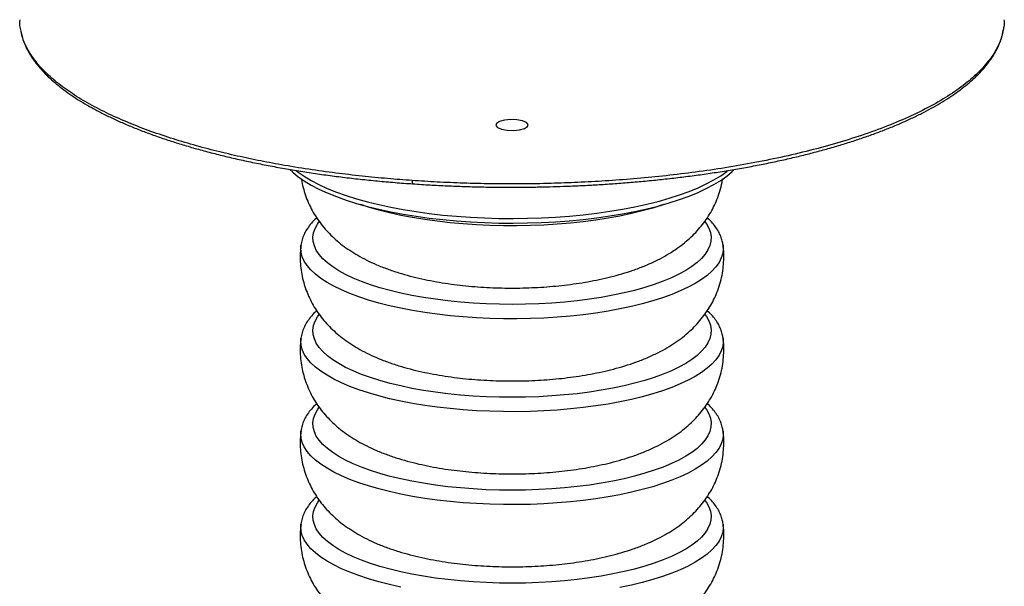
# Paper-space layout '_Dimétrica' of a CAD drawing. Header units: millimetres. Extents: x -245 to 155, y -196 to 556.
# Tile 2 of 3: x -245 to 155, y 36 to 266. Entities that reach past the tile are written whole.
import ezdxf

# ---------------------------------------------------------------- set-up
doc = ezdxf.new("R2010")
doc.units = ezdxf.units.MM

psp = doc.layouts.new('_Dimétrica')

# ---------------------------------------------------------------- linework, layer by layer
at = {"color": 7, "linetype": 'Continuous', "lineweight": 25}
for p, q in [((-130.79, 174.1), (-130.79, 174.16)), ((40.71, 174.22), (40.72, 174.16)), ((-130.79, 136.39), (-130.79, 136.45)), ((40.71, 136.51), (40.72, 136.45)), ((-130.79, 98.68), (-130.79, 98.74)), ((40.71, 98.8), (40.72, 98.74)), ((-130.79, 60.97), (-130.79, 61.03)), ((40.71, 61.09), (40.72, 61.03))]:
    psp.add_line(p, q, dxfattribs=at)
at = {"color": 7, "linetype": 'Continuous', "flags": 128}
psp.add_lwpolyline([(-38.47, 223.27), (-39.2, 224.1), (-40.82, 224.76), (-43.08, 225.17), (-45.64, 225.26), (-48.11, 225.02), (-50.11, 224.47), (-51.33, 223.72), (-51.6, 222.87), (-50.87, 222.05), (-49.25, 221.38), (-46.98, 220.97), (-44.42, 220.88), (-41.96, 221.13), (-39.96, 221.67), (-38.73, 222.42), (-38.47, 223.27)], dxfattribs=at)
at = {"color": 7, "linetype": 'Continuous', "lineweight": 25, "flags": 128}
for points in [[(-135.27, 204.98), (-134.1, 203.86), (-131.92, 202.07), (-129.41, 200.33), (-126.59, 198.64), (-123.47, 197.02), (-120.06, 195.46), (-116.37, 193.97), (-112.41, 192.56), (-108.2, 191.23), (-103.76, 189.99), (-99.1, 188.84), (-94.23, 187.79), (-89.19, 186.84), (-83.98, 186), (-78.62, 185.26)], [(-132.74, 204.6), (-131.92, 203.96), (-129.41, 202.22), (-126.59, 200.53), (-123.47, 198.9), (-120.06, 197.34), (-116.37, 195.85), (-112.41, 194.44), (-108.2, 193.12), (-103.76, 191.88), (-99.1, 190.73), (-94.23, 189.68), (-89.19, 188.73), (-83.98, 187.88), (-78.62, 187.15)], [(-78.62, 185.26), (-73.14, 184.63), (-67.56, 184.12), (-61.89, 183.72), (-56.16, 183.43), (-50.38, 183.27), (-44.59, 183.22), (-38.8, 183.28), (-33.03, 183.47), (-27.31, 183.77), (-21.65, 184.19), (-16.08, 184.72), (-10.62, 185.37), (-5.29, 186.12), (-0.1, 186.98), (4.92, 187.95), (9.75, 189.01), (14.38, 190.17), (18.79, 191.43), (22.96, 192.77), (26.88, 194.19), (30.53, 195.69), (33.9, 197.26), (36.98, 198.9), (39.75, 200.59), (42.2, 202.34), (44.33, 204.14), (45.21, 204.99)], [(-78.62, 187.15), (-73.14, 186.52), (-67.56, 186), (-61.89, 185.6), (-56.16, 185.32), (-50.38, 185.15), (-44.59, 185.1), (-38.8, 185.17), (-33.03, 185.36), (-27.31, 185.66), (-21.65, 186.08), (-16.08, 186.61), (-10.62, 187.25), (-5.29, 188.01), (-0.1, 188.87), (4.92, 189.83), (9.75, 190.9), (14.38, 192.06), (18.79, 193.31), (22.96, 194.65), (26.88, 196.08), (30.53, 197.58), (33.9, 199.15), (36.98, 200.78), (39.75, 202.48), (42.2, 204.23), (42.6, 204.54)], [(16.36, 190.72), (16.09, 190.63), (12.11, 189.36), (7.89, 188.19), (3.45, 187.1), (-1.19, 186.11), (-6, 185.23), (-10.98, 184.45), (-16.1, 183.77), (-21.33, 183.21), (-26.67, 182.76), (-32.08, 182.43), (-37.54, 182.21), (-43.03, 182.11), (-48.53, 182.12), (-54.02, 182.26), (-59.47, 182.51), (-64.86, 182.87), (-70.17, 183.35), (-75.38, 183.95), (-80.46, 184.65), (-85.39, 185.46), (-90.16, 186.37), (-94.75, 187.39), (-99.13, 188.5), (-103.29, 189.7), (-106.43, 190.72)], [(33.34, 183.8), (33.92, 182.98), (34.9, 181.23), (35.53, 179.46), (35.81, 177.68), (35.73, 175.9), (35.3, 174.12), (34.52, 172.36), (33.4, 170.62), (31.93, 168.9), (30.12, 167.23), (27.98, 165.59), (25.53, 164.01), (22.76, 162.48), (19.7, 161.02), (16.36, 159.63), (12.75, 158.32), (8.88, 157.08), (4.78, 155.94), (0.46, 154.89), (-4.05, 153.94), (-8.75, 153.08), (-13.6, 152.34), (-18.6, 151.7), (-23.7, 151.17), (-28.91, 150.76), (-34.18, 150.46), (-39.5, 150.28), (-44.84, 150.22), (-50.18, 150.27), (-55.51, 150.45), (-60.78, 150.73), (-65.99, 151.14), (-71.1, 151.66), (-76.11, 152.29), (-80.97, 153.03), (-85.68, 153.87), (-90.21, 154.82), (-94.54, 155.86), (-98.66, 157), (-102.54, 158.22), (-106.17, 159.53), (-109.54, 160.92), (-112.62, 162.37), (-115.4, 163.9), (-117.88, 165.48), (-120.04, 167.11), (-121.87, 168.78), (-123.37, 170.49), (-124.52, 172.23), (-125.33, 173.99), (-125.78, 175.77), (-125.88, 177.55), (-125.63, 179.33), (-125.02, 181.1), (-124.07, 182.86), (-123.35, 183.88)], [(40.72, 174.16), (40.79, 172.74), (40.56, 170.91), (39.99, 169.09), (39.06, 167.28), (37.79, 165.5), (36.18, 163.74), (34.23, 162.03), (31.96, 160.36), (29.38, 158.74), (26.48, 157.18), (23.3, 155.68), (19.83, 154.26), (16.09, 152.91), (12.11, 151.65), (7.89, 150.47), (3.45, 149.39), (-1.19, 148.4), (-6, 147.52), (-10.98, 146.74), (-16.1, 146.06), (-21.33, 145.5), (-26.67, 145.05), (-32.08, 144.71), (-37.54, 144.5), (-43.03, 144.39), (-48.53, 144.41), (-54.02, 144.54), (-59.47, 144.79), (-64.86, 145.16), (-70.17, 145.64), (-75.38, 146.23), (-80.46, 146.94), (-85.39, 147.75), (-90.16, 148.66), (-94.75, 149.68), (-99.13, 150.79), (-103.29, 151.99), (-107.2, 153.27), (-110.87, 154.64), (-114.26, 156.09), (-117.37, 157.6), (-120.18, 159.17), (-122.68, 160.81), (-124.86, 162.49), (-126.72, 164.22), (-128.24, 165.98), (-129.41, 167.77), (-130.25, 169.58), (-130.73, 171.41), (-130.85, 173.24), (-130.79, 174.1)], [(33.34, 146.09), (33.92, 145.27), (34.9, 143.52), (35.53, 141.75), (35.81, 139.97), (35.73, 138.19), (35.3, 136.41), (34.52, 134.65), (33.4, 132.9), (31.93, 131.19), (30.12, 129.51), (27.98, 127.88), (25.53, 126.3), (22.76, 124.77), (19.7, 123.31), (16.36, 121.92), (12.75, 120.6), (8.88, 119.37), (4.78, 118.23), (0.46, 117.18), (-4.05, 116.22), (-8.75, 115.37), (-13.6, 114.63), (-18.6, 113.99), (-23.7, 113.46), (-28.91, 113.05), (-34.18, 112.75), (-39.5, 112.57), (-44.84, 112.51), (-50.18, 112.56), (-55.51, 112.73), (-60.78, 113.02), (-65.99, 113.43), (-71.1, 113.95), (-76.11, 114.58), (-80.97, 115.31), (-85.68, 116.16), (-90.21, 117.11), (-94.54, 118.15), (-98.66, 119.29), (-102.54, 120.51), (-106.17, 121.82), (-109.54, 123.21), (-112.62, 124.66), (-115.4, 126.18), (-117.88, 127.76), (-120.04, 129.39), (-121.87, 131.07), (-123.37, 132.78), (-124.52, 134.52), (-125.33, 136.28), (-125.78, 138.06), (-125.88, 139.84), (-125.63, 141.62), (-125.02, 143.39), (-124.07, 145.14), (-123.35, 146.16)], [(40.72, 136.45), (40.79, 135.03), (40.56, 133.2), (39.99, 131.38), (39.06, 129.57), (37.79, 127.78), (36.18, 126.03), (34.23, 124.32), (31.96, 122.65), (29.38, 121.03), (26.48, 119.47), (23.3, 117.97), (19.83, 116.55), (16.09, 115.2), (12.11, 113.94), (7.89, 112.76), (3.45, 111.68), (-1.19, 110.69), (-6, 109.8), (-10.98, 109.02), (-16.1, 108.35), (-21.33, 107.79), (-26.67, 107.34), (-32.08, 107), (-37.54, 106.78), (-43.03, 106.68), (-48.53, 106.7), (-54.02, 106.83), (-59.47, 107.08), (-64.86, 107.45), (-70.17, 107.93), (-75.38, 108.52), (-80.46, 109.23), (-85.39, 110.04), (-90.16, 110.95), (-94.75, 111.96), (-99.13, 113.07), (-103.29, 114.27), (-107.2, 115.56), (-110.87, 116.93), (-114.26, 118.37), (-117.37, 119.89), (-120.18, 121.46), (-122.68, 123.1), (-124.86, 124.78), (-126.72, 126.51), (-128.24, 128.27), (-129.41, 130.06), (-130.25, 131.87), (-130.73, 133.7), (-130.85, 135.53), (-130.79, 136.39)], [(33.34, 108.37), (33.92, 107.56), (34.9, 105.81), (35.53, 104.04), (35.81, 102.26), (35.73, 100.47), (35.3, 98.7), (34.52, 96.93), (33.4, 95.19), (31.93, 93.48), (30.12, 91.8), (27.98, 90.17), (25.53, 88.58), (22.76, 87.06), (19.7, 85.6), (16.36, 84.21), (12.75, 82.89), (8.88, 81.66), (4.78, 80.52), (0.46, 79.47), (-4.05, 78.51), (-8.75, 77.66), (-13.6, 76.91), (-18.6, 76.27), (-23.7, 75.75), (-28.91, 75.33), (-34.18, 75.04), (-39.5, 74.86), (-44.84, 74.79), (-50.18, 74.85), (-55.51, 75.02), (-60.78, 75.31), (-65.99, 75.71), (-71.1, 76.23), (-76.11, 76.86), (-80.97, 77.6), (-85.68, 78.45), (-90.21, 79.39), (-94.54, 80.44), (-98.66, 81.57), (-102.54, 82.8), (-106.17, 84.11), (-109.54, 85.49), (-112.62, 86.95), (-115.4, 88.47), (-117.88, 90.05), (-120.04, 91.68), (-121.87, 93.36), (-123.37, 95.07), (-124.52, 96.81), (-125.33, 98.57), (-125.78, 100.34), (-125.88, 102.13), (-125.63, 103.91), (-125.02, 105.68), (-124.07, 107.43), (-123.35, 108.45)], [(40.72, 98.74), (40.79, 97.32), (40.56, 95.49), (39.99, 93.66), (39.06, 91.86), (37.79, 90.07), (36.18, 88.32), (34.23, 86.6), (31.96, 84.93), (29.38, 83.31), (26.48, 81.75), (23.3, 80.26), (19.83, 78.84), (16.09, 77.49), (12.11, 76.23), (7.89, 75.05), (3.45, 73.96), (-1.19, 72.98), (-6, 72.09), (-10.98, 71.31), (-16.1, 70.64), (-21.33, 70.07), (-26.67, 69.63), (-32.08, 69.29), (-37.54, 69.07), (-43.03, 68.97), (-48.53, 68.99), (-54.02, 69.12), (-59.47, 69.37), (-64.86, 69.74), (-70.17, 70.22), (-75.38, 70.81), (-80.46, 71.51), (-85.39, 72.32), (-90.16, 73.24), (-94.75, 74.25), (-99.13, 75.36), (-103.29, 76.56), (-107.2, 77.85), (-110.87, 79.22), (-114.26, 80.66), (-117.37, 82.17), (-120.18, 83.75), (-122.68, 85.38), (-124.86, 87.07), (-126.72, 88.79), (-128.24, 90.56), (-129.41, 92.35), (-130.25, 94.16), (-130.73, 95.99), (-130.85, 97.82), (-130.79, 98.68)], [(33.34, 70.66), (33.92, 69.85), (34.9, 68.09), (35.53, 66.32), (35.81, 64.54), (35.73, 62.76), (35.3, 60.98), (34.52, 59.22), (33.4, 57.48), (31.93, 55.77), (30.12, 54.09), (27.98, 52.45), (25.53, 50.87), (22.76, 49.35), (19.7, 47.88), (16.36, 46.49), (12.75, 45.18), (8.88, 43.95), (4.78, 42.8), (0.46, 41.75), (-4.05, 40.8), (-8.75, 39.95), (-13.6, 39.2), (-18.6, 38.56), (-23.7, 38.04), (-28.91, 37.62), (-34.18, 37.33), (-39.5, 37.14), (-44.84, 37.08), (-50.18, 37.14), (-55.51, 37.31), (-60.78, 37.6), (-65.99, 38), (-71.1, 38.52), (-76.11, 39.15), (-80.97, 39.89), (-85.68, 40.73), (-90.21, 41.68), (-94.54, 42.72), (-98.66, 43.86), (-102.54, 45.09), (-106.17, 46.4), (-109.54, 47.78), (-112.62, 49.24), (-115.4, 50.76), (-117.88, 52.34), (-120.04, 53.97), (-121.87, 55.64), (-123.37, 57.35), (-124.52, 59.09), (-125.33, 60.86), (-125.78, 62.63), (-125.88, 64.41), (-125.63, 66.19), (-125.02, 67.97), (-124.07, 69.72), (-123.35, 70.74)], [(-90.16, 35.52), (-94.75, 36.54), (-99.13, 37.65), (-103.29, 38.85), (-107.2, 40.14), (-110.87, 41.5), (-114.26, 42.95), (-117.37, 44.46), (-120.18, 46.04), (-122.68, 47.67), (-124.86, 49.35), (-126.72, 51.08), (-128.24, 52.84), (-129.41, 54.63), (-130.25, 56.45), (-130.73, 58.27), (-130.85, 60.11), (-130.79, 60.97)], [(40.72, 61.03), (40.79, 59.61), (40.56, 57.78), (39.99, 55.95), (39.06, 54.14), (37.79, 52.36), (36.18, 50.61), (34.23, 48.89), (31.96, 47.22), (29.38, 45.6), (26.48, 44.04), (23.3, 42.55), (19.83, 41.12), (16.09, 39.78), (12.11, 38.51), (7.89, 37.34), (3.45, 36.25), (-1.19, 35.27)]]:
    psp.add_lwpolyline(points, dxfattribs=at)
at = {"color": 7, "linetype": 'Continuous', "lineweight": 25}
for points, knots in [([(-244.53, 261.64), (-244.65, 262.03), (-245.05, 263.41), (-244.94, 264.8), (-244.86, 265.79)], [0, 0, 0, 0, 0.286257, 1, 1, 1, 1]), ([(154.8, 265.79), (154.87, 264.95), (154.99, 263.59), (154.6, 262.25), (154.46, 261.73)], [0, 0, 0, 0, 0.6210428, 1, 1, 1, 1]), ([(-244.58, 261.31), (-244.53, 260.98), (-244.34, 259.79), (-243.71, 257.74), (-242.71, 255.16), (-241.41, 252.6), (-239.83, 250.06), (-237.97, 247.55), (-235.84, 245.08), (-233.45, 242.64), (-230.79, 240.23), (-227.86, 237.88), (-224.69, 235.56), (-221.26, 233.3), (-217.6, 231.08), (-213.69, 228.92), (-209.55, 226.81), (-205.18, 224.76), (-200.59, 222.77), (-195.79, 220.84), (-190.78, 218.97), (-185.56, 217.17), (-180.15, 215.43), (-174.56, 213.77), (-168.78, 212.18), (-162.84, 210.67), (-156.73, 209.23), (-150.47, 207.87), (-144.06, 206.59), (-137.53, 205.39), (-130.86, 204.27), (-124.09, 203.24), (-117.22, 202.3), (-110.25, 201.45), (-103.22, 200.68), (-96.13, 200.01), (-90.16, 199.51), (-86.53, 199.26), (-85.31, 199.18)], [0, 0, 0, 0, 0.010519, 0.03854, 0.066721, 0.095073, 0.123584, 0.152224, 0.18096, 0.209763, 0.238606, 0.267472, 0.296345, 0.325216, 0.354081, 0.382939, 0.411787, 0.440627, 0.469456, 0.498277, 0.527088, 0.55589, 0.584682, 0.613465, 0.642237, 0.670999, 0.699748, 0.728484, 0.757203, 0.785904, 0.814581, 0.84323, 0.871841, 0.900403, 0.928897, 0.957295, 0.985547, 1, 1, 1, 1]), ([(-85.58, 200.51), (-88.92, 200.76), (-95.76, 201.27), (-106.12, 202.28), (-116.82, 203.53), (-127.81, 205.06), (-138.37, 206.79), (-148.44, 208.69), (-157.97, 210.73), (-167.49, 213.03), (-176.93, 215.62), (-186.19, 218.5), (-195.19, 221.68), (-203.81, 225.17), (-211.95, 228.96), (-219.47, 233.06), (-226.26, 237.45), (-232.19, 242.11), (-237.15, 247.01), (-240.98, 252.13), (-243.56, 257.03), (-244.23, 260.22), (-244.53, 261.64)], [0, 0, 0, 0, 0.039315, 0.080642, 0.124074, 0.169702, 0.21761, 0.25933, 0.302722, 0.347813, 0.394625, 0.443164, 0.493425, 0.545387, 0.599015, 0.65425, 0.711018, 0.769221, 0.828741, 0.889437, 0.95115, 1, 1, 1, 1]), ([(154.46, 261.73), (154.2, 260.41), (153.58, 257.23), (151.01, 252.26), (147, 246.88), (141.62, 241.64), (135.03, 236.61), (127.3, 231.82), (118.55, 227.32), (108.91, 223.13), (98.53, 219.28), (87.53, 215.79), (76.07, 212.66), (64.29, 209.9), (52.3, 207.49), (40.23, 205.43), (28.19, 203.71), (16.26, 202.29), (4.51, 201.16), (-6.97, 200.31), (-18.15, 199.7), (-29.65, 199.29), (-41.4, 199.1), (-53.31, 199.15), (-64.62, 199.42), (-75.34, 199.86), (-82.22, 200.3), (-85.58, 200.51)], [0, 0, 0, 0, 0.03494, 0.083529, 0.132117, 0.180537, 0.228625, 0.276224, 0.323184, 0.369371, 0.414662, 0.458952, 0.502149, 0.544181, 0.584988, 0.624529, 0.662775, 0.699711, 0.735332, 0.769644, 0.802663, 0.83441, 0.870865, 0.905586, 0.938636, 0.970083, 1, 1, 1, 1]), ([(-45.03, 197.79), (-42.38, 197.8), (-38.63, 197.82), (-33.08, 197.91), (-28.29, 198.02), (-22.59, 198.21), (-16.62, 198.46), (-10.38, 198.8), (-3.97, 199.21), (2.54, 199.71), (9.12, 200.29), (15.74, 200.95), (22.35, 201.7), (28.93, 202.54), (35.47, 203.46), (41.94, 204.46), (48.33, 205.54), (54.62, 206.71), (60.8, 207.95), (66.85, 209.27), (72.77, 210.67), (78.54, 212.14), (84.16, 213.68), (89.6, 215.29), (94.87, 216.96), (99.96, 218.7), (104.85, 220.5), (109.55, 222.36), (114.04, 224.28), (118.32, 226.25), (122.38, 228.27), (126.23, 230.34), (129.85, 232.46), (133.23, 234.62), (136.39, 236.83), (139.31, 239.07), (142, 241.36), (144.44, 243.68), (146.63, 246.04), (148.59, 248.43), (150.29, 250.86), (151.73, 253.32), (152.93, 255.82), (153.84, 258.35), (154.37, 260.21), (154.52, 261.24), (154.54, 261.41)], [0, 0, 0, 0, 0.026482, 0.037412, 0.055528, 0.074359, 0.094566, 0.115652, 0.137413, 0.15969, 0.182366, 0.205356, 0.228597, 0.252038, 0.27564, 0.299374, 0.323212, 0.347136, 0.371127, 0.395171, 0.419256, 0.443371, 0.467508, 0.491657, 0.515812, 0.539966, 0.564116, 0.588254, 0.612378, 0.636484, 0.660568, 0.68463, 0.708666, 0.732676, 0.756659, 0.780616, 0.804547, 0.82845, 0.852325, 0.876172, 0.899993, 0.923793, 0.947585, 0.971392, 0.995258, 1, 1, 1, 1]), ([(-130.57, 201.24), (-130.47, 200.61), (-130.21, 198.85), (-129.46, 196.04), (-128.36, 192.84), (-126.98, 189.78), (-125.37, 186.84), (-123.52, 184.05), (-121.46, 181.4), (-119.18, 178.9), (-116.68, 176.52), (-113.94, 174.27), (-110.93, 172.12), (-107.63, 170.07), (-103.98, 168.12), (-99.98, 166.28), (-95.66, 164.58), (-91.13, 163.05), (-86.46, 161.73), (-81.75, 160.59), (-76.99, 159.62), (-72.21, 158.82), (-67.39, 158.16), (-62.55, 157.64), (-57.69, 157.25), (-52.81, 156.99), (-47.91, 156.86), (-43.02, 156.84), (-38.13, 156.96), (-33.27, 157.19), (-28.43, 157.56), (-23.64, 158.05), (-18.88, 158.67), (-14.17, 159.43), (-9.51, 160.33), (-4.9, 161.4), (-0.32, 162.64), (4.24, 164.09), (8.76, 165.79), (13.04, 167.68), (16.96, 169.72), (20.43, 171.83), (23.58, 174.04), (26.42, 176.36), (29, 178.78), (31.33, 181.33), (33.42, 184.01), (35.28, 186.81), (36.89, 189.73), (38.31, 192.87), (39.45, 196.22), (40.2, 199.04), (40.43, 200.72), (40.49, 201.19)], [0, 0, 0, 0, 0.008964, 0.024987, 0.040962, 0.056948, 0.073008, 0.08922, 0.10568, 0.122508, 0.139855, 0.157908, 0.176894, 0.197053, 0.218586, 0.241502, 0.26544, 0.289629, 0.313395, 0.336563, 0.359159, 0.381278, 0.403019, 0.424472, 0.44571, 0.466798, 0.487791, 0.508738, 0.529687, 0.55067, 0.571734, 0.592932, 0.614321, 0.635973, 0.657969, 0.680411, 0.703422, 0.727139, 0.751679, 0.777035, 0.799521, 0.820663, 0.840468, 0.859155, 0.876968, 0.894119, 0.910775, 0.927062, 0.943075, 0.958884, 0.97625, 0.993318, 1, 1, 1, 1]), ([(-85.58, 200.51), (-85.57, 200.28), (-85.57, 199.92), (-85.51, 199.56), (-85.46, 199.35), (-85.4, 199.22), (-85.34, 199.15), (-85.31, 199.18), (-85.31, 199.18)], [0, 0, 0, 0, 0.307993, 0.472567, 0.639655, 0.805742, 0.967439, 1, 1, 1, 1]), ([(-85.31, 199.18), (-84.16, 199.1), (-80.67, 198.85), (-74.88, 198.53), (-68.01, 198.22), (-61.91, 198.02), (-56.53, 197.9), (-51.12, 197.81), (-47.29, 197.8), (-45.03, 197.79)], [0, 0, 0, 0, 0.0868203, 0.2634378, 0.4343057, 0.5995379, 0.7166706, 0.8333157, 1, 1, 1, 1]), ([(-124.34, 185.37), (-124.6, 185.14), (-125.59, 184.28), (-126.99, 182.68), (-128.46, 180.65), (-129.59, 178.57), (-130.34, 176.47), (-130.74, 174.94), (-130.78, 174.14), (-130.78, 174.08)], [0, 0, 0, 0, 0.07155, 0.271763, 0.466872, 0.634972, 0.813915, 0.985296, 1, 1, 1, 1]), ([(40.68, 174.25), (40.6, 174.8), (40.42, 176.05), (39.78, 177.94), (38.83, 179.92), (37.56, 181.86), (36.06, 183.7), (34.86, 184.84), (34.28, 185.38)], [0, 0, 0, 0, 0.1307614, 0.2971688, 0.4676122, 0.6444635, 0.8291398, 1, 1, 1, 1]), ([(-130.74, 174.17), (-130.84, 173.45), (-131.08, 171.57), (-131.1, 168.5), (-130.86, 165.03), (-130.31, 161.63), (-129.47, 158.33), (-128.35, 155.13), (-126.98, 152.06), (-125.37, 149.13), (-123.52, 146.34), (-121.46, 143.69), (-119.18, 141.18), (-116.68, 138.81), (-113.94, 136.56), (-110.93, 134.41), (-107.63, 132.36), (-103.98, 130.41), (-99.98, 128.56), (-95.66, 126.86), (-91.13, 125.34), (-86.46, 124.01), (-81.75, 122.88), (-76.99, 121.91), (-72.21, 121.11), (-67.39, 120.45), (-62.55, 119.93), (-57.69, 119.54), (-52.81, 119.28), (-47.91, 119.14), (-43.02, 119.13), (-38.13, 119.25), (-33.27, 119.48), (-28.43, 119.84), (-23.64, 120.33), (-18.88, 120.96), (-14.17, 121.71), (-9.51, 122.62), (-4.9, 123.68), (-0.32, 124.93), (4.24, 126.38), (8.76, 128.08), (13.04, 129.97), (16.96, 132.01), (20.43, 134.12), (23.58, 136.33), (26.42, 138.64), (29, 141.07), (31.33, 143.62), (33.42, 146.29), (35.28, 149.1), (36.89, 152.02), (38.3, 155.16), (39.46, 158.51), (40.33, 162.03), (40.86, 165.58), (41.04, 169.12), (40.98, 171.99), (40.75, 173.65), (40.68, 174.17)], [0, 0, 0, 0, 0.009278, 0.024224, 0.039005, 0.053655, 0.068216, 0.082735, 0.097262, 0.111858, 0.126591, 0.14155, 0.156843, 0.172608, 0.189015, 0.206269, 0.22459, 0.244159, 0.264985, 0.28674, 0.308723, 0.330321, 0.351376, 0.371911, 0.392012, 0.411771, 0.431267, 0.450568, 0.469733, 0.488811, 0.507848, 0.526886, 0.545956, 0.565099, 0.584363, 0.603802, 0.623479, 0.643469, 0.663864, 0.684776, 0.70633, 0.728633, 0.751675, 0.772111, 0.791324, 0.809323, 0.826306, 0.842495, 0.858082, 0.873218, 0.88802, 0.902572, 0.91694, 0.932722, 0.948233, 0.963477, 0.978497, 0.993337, 1, 1, 1, 1]), ([(-124.34, 147.65), (-124.6, 147.43), (-125.59, 146.57), (-126.99, 144.97), (-128.46, 142.94), (-129.59, 140.86), (-130.34, 138.76), (-130.74, 137.22), (-130.78, 136.43), (-130.78, 136.36)], [0, 0, 0, 0, 0.07155, 0.271763, 0.466872, 0.634972, 0.813915, 0.985296, 1, 1, 1, 1]), ([(40.68, 136.54), (40.6, 137.09), (40.42, 138.33), (39.78, 140.22), (38.83, 142.21), (37.56, 144.15), (36.06, 145.99), (34.86, 147.12), (34.28, 147.67)], [0, 0, 0, 0, 0.1307614, 0.2971688, 0.4676122, 0.6444635, 0.8291398, 1, 1, 1, 1]), ([(-130.74, 136.46), (-130.84, 135.74), (-131.08, 133.86), (-131.1, 130.79), (-130.86, 127.32), (-130.31, 123.92), (-129.47, 120.61), (-128.35, 117.42), (-126.98, 114.35), (-125.37, 111.42), (-123.52, 108.63), (-121.46, 105.98), (-119.18, 103.47), (-116.68, 101.1), (-113.94, 98.84), (-110.93, 96.7), (-107.63, 94.65), (-103.98, 92.7), (-99.98, 90.85), (-95.66, 89.15), (-91.13, 87.63), (-86.46, 86.3), (-81.75, 85.16), (-76.99, 84.2), (-72.21, 83.39), (-67.39, 82.74), (-62.55, 82.22), (-57.69, 81.83), (-52.81, 81.57), (-47.91, 81.43), (-43.02, 81.42), (-38.13, 81.53), (-33.27, 81.77), (-28.43, 82.13), (-23.64, 82.62), (-18.88, 83.24), (-14.17, 84), (-9.51, 84.91), (-4.9, 85.97), (-0.32, 87.22), (4.24, 88.67), (8.76, 90.37), (13.04, 92.26), (16.96, 94.3), (20.43, 96.41), (23.58, 98.62), (26.42, 100.93), (29, 103.36), (31.33, 105.91), (33.42, 108.58), (35.28, 111.38), (36.89, 114.31), (38.3, 117.45), (39.46, 120.79), (40.33, 124.32), (40.86, 127.87), (41.04, 131.4), (40.98, 134.27), (40.75, 135.94), (40.68, 136.46)], [0, 0, 0, 0, 0.009278, 0.024224, 0.039005, 0.053655, 0.068216, 0.082735, 0.097262, 0.111858, 0.126591, 0.14155, 0.156843, 0.172608, 0.189015, 0.206269, 0.22459, 0.244159, 0.264985, 0.28674, 0.308723, 0.330321, 0.351376, 0.371911, 0.392012, 0.411771, 0.431267, 0.450568, 0.469733, 0.488811, 0.507848, 0.526886, 0.545956, 0.565099, 0.584363, 0.603802, 0.623479, 0.643469, 0.663864, 0.684776, 0.70633, 0.728633, 0.751675, 0.772111, 0.791324, 0.809323, 0.826306, 0.842495, 0.858082, 0.873218, 0.88802, 0.902572, 0.91694, 0.932722, 0.948233, 0.963477, 0.978497, 0.993337, 1, 1, 1, 1]), ([(-124.34, 109.94), (-124.6, 109.71), (-125.59, 108.86), (-126.99, 107.26), (-128.46, 105.23), (-129.59, 103.15), (-130.34, 101.05), (-130.74, 99.51), (-130.78, 98.71), (-130.78, 98.65)], [0, 0, 0, 0, 0.0715499, 0.2717633, 0.4668715, 0.634972, 0.8139146, 0.9852958, 1, 1, 1, 1]), ([(40.68, 98.82), (40.6, 99.37), (40.42, 100.62), (39.78, 102.51), (38.83, 104.5), (37.56, 106.44), (36.06, 108.27), (34.86, 109.41), (34.28, 109.96)], [0, 0, 0, 0, 0.130761, 0.297169, 0.467612, 0.644464, 0.82914, 1, 1, 1, 1]), ([(-130.74, 98.75), (-130.84, 98.03), (-131.08, 96.15), (-131.1, 93.08), (-130.86, 89.61), (-130.31, 86.21), (-129.47, 82.9), (-128.35, 79.71), (-126.98, 76.64), (-125.37, 73.71), (-123.52, 70.91), (-121.46, 68.27), (-119.18, 65.76), (-116.68, 63.39), (-113.94, 61.13), (-110.93, 58.99), (-107.63, 56.94), (-103.98, 54.98), (-99.98, 53.14), (-95.66, 51.44), (-91.13, 49.92), (-86.46, 48.59), (-81.75, 47.45), (-76.99, 46.49), (-72.21, 45.68), (-67.39, 45.02), (-62.55, 44.5), (-57.69, 44.11), (-52.81, 43.85), (-47.91, 43.72), (-43.02, 43.71), (-38.13, 43.82), (-33.27, 44.06), (-28.43, 44.42), (-23.64, 44.91), (-18.88, 45.53), (-14.17, 46.29), (-9.51, 47.19), (-4.9, 48.26), (-0.32, 49.5), (4.24, 50.96), (8.76, 52.65), (13.04, 54.55), (16.96, 56.59), (20.43, 58.69), (23.58, 60.9), (26.42, 63.22), (29, 65.65), (31.33, 68.19), (33.42, 70.87), (35.28, 73.67), (36.89, 76.59), (38.3, 79.73), (39.46, 83.08), (40.33, 86.61), (40.86, 90.16), (41.04, 93.69), (40.98, 96.56), (40.75, 98.23), (40.68, 98.75)], [0, 0, 0, 0, 0.009278, 0.024224, 0.039005, 0.053655, 0.068216, 0.082735, 0.097262, 0.111858, 0.126591, 0.14155, 0.156843, 0.172608, 0.189015, 0.206269, 0.22459, 0.244159, 0.264985, 0.28674, 0.308723, 0.330321, 0.351376, 0.371911, 0.392012, 0.411771, 0.431267, 0.450568, 0.469733, 0.488811, 0.507848, 0.526886, 0.545956, 0.565099, 0.584363, 0.603802, 0.623479, 0.643469, 0.663864, 0.684776, 0.70633, 0.728633, 0.751675, 0.772111, 0.791324, 0.809323, 0.826306, 0.842495, 0.858082, 0.873218, 0.88802, 0.902572, 0.91694, 0.932722, 0.948233, 0.963477, 0.978497, 0.993337, 1, 1, 1, 1]), ([(-124.34, 72.23), (-124.6, 72), (-125.59, 71.14), (-126.99, 69.55), (-128.46, 67.52), (-129.59, 65.43), (-130.34, 63.33), (-130.74, 61.8), (-130.78, 61), (-130.78, 60.94)], [0, 0, 0, 0, 0.0715499, 0.2717633, 0.4668715, 0.634972, 0.8139146, 0.9852958, 1, 1, 1, 1]), ([(40.68, 61.11), (40.6, 61.66), (40.42, 62.91), (39.78, 64.8), (38.83, 66.78), (37.56, 68.72), (36.06, 70.56), (34.86, 71.7), (34.28, 72.25)], [0, 0, 0, 0, 0.130761, 0.297169, 0.467612, 0.644464, 0.82914, 1, 1, 1, 1]), ([(-130.74, 61.04), (-130.84, 60.32), (-131.08, 58.43), (-131.1, 55.37), (-130.86, 51.9), (-130.31, 48.49), (-129.47, 45.19), (-128.35, 41.99), (-126.98, 38.93), (-125.37, 35.99), (-123.52, 33.2), (-121.46, 30.55), (-119.18, 28.05), (-116.68, 25.67), (-113.94, 23.42), (-110.93, 21.27), (-107.63, 19.22), (-103.98, 17.27), (-99.98, 15.43), (-95.66, 13.73), (-91.13, 12.2), (-86.46, 10.88), (-81.75, 9.74), (-76.99, 8.77), (-72.21, 7.97), (-67.39, 7.31), (-62.55, 6.79), (-57.69, 6.4), (-52.81, 6.14), (-47.91, 6.01), (-43.02, 6), (-38.13, 6.11), (-33.27, 6.34), (-28.43, 6.71), (-23.64, 7.2), (-18.88, 7.82), (-14.17, 8.58), (-9.51, 9.48), (-4.9, 10.55), (-0.32, 11.79), (4.24, 13.24), (8.76, 14.94), (13.04, 16.83), (16.96, 18.88), (20.43, 20.98), (23.58, 23.19), (26.42, 25.51), (29, 27.93), (31.33, 30.48), (33.42, 33.16), (35.28, 35.96), (36.89, 38.88), (38.3, 42.02), (39.46, 45.37), (40.33, 48.9), (40.86, 52.45), (41.04, 55.98), (40.98, 58.85), (40.75, 60.52), (40.68, 61.03)], [0, 0, 0, 0, 0.009278, 0.024224, 0.039005, 0.053655, 0.068216, 0.082735, 0.097262, 0.111858, 0.126591, 0.14155, 0.156843, 0.172608, 0.189015, 0.206269, 0.22459, 0.244159, 0.264985, 0.28674, 0.308723, 0.330321, 0.351376, 0.371911, 0.392012, 0.411771, 0.431267, 0.450568, 0.469733, 0.488811, 0.507848, 0.526886, 0.545956, 0.565099, 0.584363, 0.603802, 0.623479, 0.643469, 0.663864, 0.684776, 0.70633, 0.728633, 0.751675, 0.772111, 0.791324, 0.809323, 0.826306, 0.842495, 0.858082, 0.873218, 0.88802, 0.902572, 0.91694, 0.932722, 0.948233, 0.963477, 0.978497, 0.993337, 1, 1, 1, 1])]:
    psp.add_open_spline(points, degree=3, knots=knots, dxfattribs=at)

doc.saveas('drawing.dxf')
